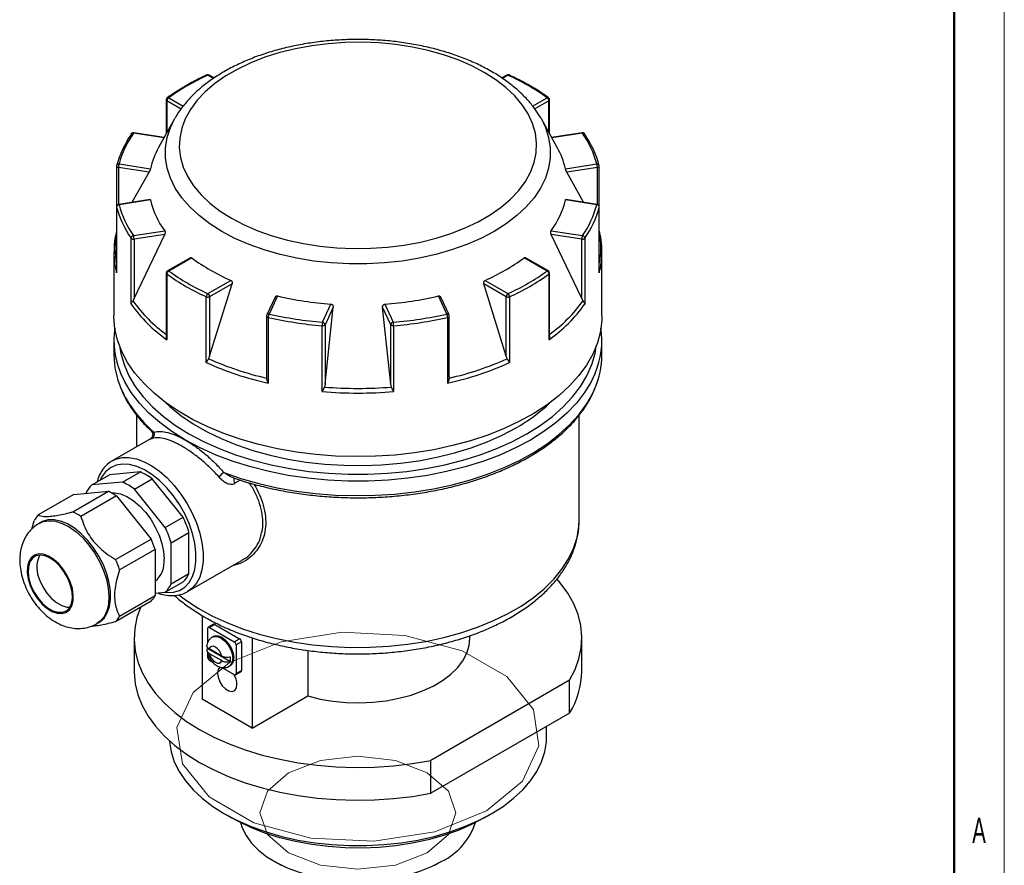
# Model space of a CAD drawing. Header units: millimetres. Extents: x 0 to 420, y 0 to 297.
# Tile 5 of 6: x 322 to 420, y 145 to 229. Entities that reach past the tile are written whole.
import ezdxf

# ---------------------------------------------------------------- set-up
doc = ezdxf.new("R2010")
doc.units = ezdxf.units.MM
doc.layers.add('ОСНОВНОЙ', color=7, linetype='Continuous', lineweight=25)
doc.styles.add('SLDTEXTSTYLE2', font='TXT', dxfattribs={"width": 0.605})

msp = doc.modelspace()

# ---------------------------------------------------------------- linework, layer by layer
at = {"color": 7, "linetype": 'Continuous', "lineweight": 18}
msp.add_line((420, 297), (420, 0), dxfattribs=at)
at = {"color": 7, "linetype": 'Continuous', "lineweight": 50}
msp.add_line((415, 5), (415, 292), dxfattribs=at)
at = {"color": 8, "linetype": 'Continuous', "lineweight": 25}
for p, q in [((341.388, 223.331), (340.841, 223.647)), ((370.669, 223.647), (370.113, 223.326)), ((336.952, 221.402), (338.383, 220.576)), ((373.121, 220.572), (374.558, 221.402)), ((338.176, 220.287), (336.775, 221.096)), ((336.775, 221.096), (336.775, 217.947)), ((374.735, 221.096), (373.344, 220.293)), ((374.735, 217.947), (374.735, 221.096)), ((336.481, 217.417), (333.437, 217.888)), ((378.073, 217.888), (375.029, 217.417)), ((331.949, 214.478), (331.949, 210.801)), ((379.561, 210.801), (379.561, 214.478)), ((331.764, 210.559), (331.766, 210.538)), ((379.744, 210.538), (379.746, 210.559)), ((344.062, 183.394), (343.514, 183.078))]:
    msp.add_line(p, q, dxfattribs=at)
at = {"color": 7, "linetype": 'Continuous', "lineweight": 25}
for p, q in [((341.458, 223.375), (340.966, 223.66)), ((370.544, 223.66), (370.046, 223.372)), ((336.702, 221.198), (336.702, 217.815)), ((374.808, 217.815), (374.808, 221.198)), ((337.526, 219.301), (335.947, 216.454)), ((337.526, 219.301), (337.568, 219.375)), ((373.932, 219.393), (373.984, 219.301)), ((375.563, 216.454), (373.984, 219.301)), ((336.506, 217.462), (333.475, 217.931)), ((378.035, 217.931), (375.004, 217.462)), ((331.764, 214.617), (331.764, 210.559)), ((334.993, 214.007), (331.949, 214.478)), ((332.014, 214.821), (335.129, 214.339)), ((376.381, 214.339), (379.496, 214.821)), ((379.561, 214.478), (376.517, 214.007)), ((379.746, 210.559), (379.746, 214.617)), ((333.319, 211.014), (334.993, 214.007)), ((378.191, 211.014), (376.517, 214.007)), ((331.764, 210.559), (331.764, 204.087)), ((331.766, 210.538), (331.766, 203.999)), ((335.089, 211.288), (331.975, 210.806)), ((335.129, 211.245), (332.014, 210.763)), ((379.496, 210.763), (376.381, 211.245)), ((379.534, 210.806), (376.42, 211.288)), ((379.744, 203.999), (379.744, 210.538)), ((379.746, 204.087), (379.746, 210.559)), ((333.437, 207.697), (336.553, 208.178)), ((333.502, 201.441), (336.546, 207.824)), ((336.546, 207.824), (333.502, 207.353)), ((374.957, 208.178), (378.073, 207.697)), ((378.008, 201.441), (374.964, 207.824)), ((378.008, 207.353), (374.964, 207.824)), ((333.205, 200.9), (333.205, 207.439)), ((333.502, 207.353), (333.502, 201.441)), ((378.008, 201.441), (378.008, 207.353)), ((378.305, 207.439), (378.305, 200.9)), ((331.505, 206.049), (331.505, 199.728)), ((380.005, 199.728), (380.005, 206.049)), ((339.101, 205.508), (336.827, 204.195)), ((339.232, 205.499), (336.952, 204.182)), ((374.558, 204.182), (372.278, 205.499)), ((374.683, 204.195), (372.409, 205.508)), ((336.702, 203.978), (336.702, 197.73)), ((336.756, 203.889), (336.756, 197.35)), ((374.754, 197.35), (374.754, 203.889)), ((374.808, 197.73), (374.808, 203.978)), ((340.841, 201.937), (343.122, 203.254)), ((341.018, 195.72), (343.246, 202.918)), ((343.246, 202.918), (341.018, 201.631)), ((370.492, 195.72), (368.264, 202.918)), ((370.492, 201.631), (368.264, 202.918)), ((368.388, 203.254), (370.669, 201.937)), ((340.685, 195.081), (340.685, 201.62)), ((341.018, 201.631), (341.018, 195.72)), ((347.763, 201.707), (346.928, 199.908)), ((364.582, 199.908), (363.747, 201.707)), ((370.492, 195.72), (370.492, 201.631)), ((370.825, 201.62), (370.825, 195.081)), ((333.502, 201.441), (333.375, 201.218)), ((347.526, 201.587), (346.701, 199.81)), ((352.241, 199.087), (353.075, 200.885)), ((358.435, 200.885), (359.269, 199.087)), ((364.809, 199.81), (363.984, 201.586)), ((378.135, 201.218), (378.008, 201.441)), ((346.678, 199.704), (346.678, 193.679)), ((352.482, 192.934), (353.298, 200.602)), ((353.298, 200.602), (352.482, 198.845)), ((359.028, 192.934), (358.212, 200.602)), ((359.028, 198.845), (358.212, 200.602)), ((364.832, 193.679), (364.832, 199.704)), ((346.836, 199.57), (346.836, 193.031)), ((352.204, 192.201), (352.204, 198.74)), ((352.482, 198.845), (352.482, 192.934)), ((359.028, 192.934), (359.028, 198.845)), ((359.306, 198.74), (359.306, 192.201)), ((364.674, 193.031), (364.674, 199.57)), ((331.505, 197.278), (331.505, 195.849)), ((380.005, 195.849), (380.005, 197.278)), ((341.018, 195.72), (340.908, 195.459)), ((370.602, 195.459), (370.492, 195.72)), ((346.686, 193.534), (346.686, 193.679)), ((352.482, 192.934), (352.419, 192.647)), ((359.091, 192.647), (359.028, 192.934)), ((364.824, 193.679), (364.824, 193.534)), ((377.755, 179.455), (377.755, 189.86)), ((333.755, 189.849), (333.755, 186.705)), ((335.126, 187.497), (331.322, 185.301)), ((331.322, 185.301), (331.461, 185.375)), ((334.128, 184.206), (331.066, 183.932)), ((332.36, 183.185), (334.128, 184.206)), ((329.299, 182.912), (331.066, 183.932)), ((332.36, 183.185), (329.299, 182.912)), ((333.541, 182.504), (335.309, 183.524)), ((338.371, 179.715), (335.309, 183.524)), ((327.423, 180.243), (330.959, 182.284)), ((327.518, 181.976), (330.959, 182.284)), ((336.603, 178.695), (333.541, 182.504)), ((327.518, 181.976), (323.983, 179.935)), ((331.761, 181.821), (328.225, 179.78)), ((331.761, 181.821), (335.201, 177.541)), ((323.332, 178.53), (323.582, 179.364)), ((324.242, 179.193), (324.066, 179.091)), ((336.603, 178.695), (338.371, 179.715)), ((337.193, 177.173), (338.961, 178.194)), ((338.961, 174.111), (338.961, 178.194)), ((331.666, 175.5), (335.201, 177.541)), ((337.193, 173.09), (337.193, 177.173)), ((335.602, 176.507), (332.067, 174.466)), ((335.602, 176.507), (335.602, 171.92)), ((338.822, 172.31), (344.257, 175.448)), ((336.603, 172.25), (338.371, 173.271)), ((337.193, 173.09), (338.961, 174.111)), ((335.602, 172.161), (336.603, 172.25)), ((338.997, 172.421), (338.822, 172.31)), ((335.201, 171.349), (331.666, 169.308)), ((332.067, 169.879), (335.602, 171.92)), ((340.287, 169.919), (340.287, 161.606)), ((329.815, 169.132), (329.992, 169.234)), ((340.817, 168.649), (340.817, 167.238)), ((341.399, 169.07), (340.869, 168.764)), ((341.524, 169.057), (340.994, 168.751)), ((340.994, 168.751), (343.469, 167.323)), ((341.524, 169.057), (343.999, 167.629)), ((333.505, 167.678), (333.505, 164.412)), ((341.394, 167.854), (341.288, 167.793)), ((343.469, 167.323), (343.999, 167.629)), ((345.237, 167.727), (345.237, 158.749)), ((366.88, 167.678), (366.88, 167.926)), ((378.005, 164.412), (378.005, 167.678)), ((340.811, 166.673), (343.086, 165.359)), ((342.22, 165.9), (340.971, 166.621)), ((344.176, 167.322), (343.646, 167.016)), ((343.646, 167.016), (343.646, 164.158)), ((344.176, 167.322), (344.176, 164.465)), ((350.763, 166.47), (350.763, 161.939)), ((340.817, 166.174), (340.817, 165.791)), ((340.971, 166.172), (342.22, 165.451)), ((340.994, 165.485), (341.319, 165.297)), ((342.227, 164.773), (343.469, 164.056)), ((342.963, 164.892), (343.069, 164.953)), ((343.646, 164.158), (344.176, 164.465)), ((343.594, 164.044), (344.124, 164.35)), ((376.791, 163.494), (363.003, 155.534)), ((376.791, 160.228), (376.791, 163.494)), ((345.237, 158.749), (340.287, 161.606)), ((345.237, 158.749), (350.763, 161.939)), ((376.791, 160.228), (363.003, 152.268)), ((374.505, 157.88), (374.505, 158.908)), ((363.003, 152.268), (363.003, 155.534)), ((342.495, 150.227), (343.202, 149.819)), ((368.308, 149.819), (369.015, 150.227)), ((347.41, 145.511), (348.117, 145.102)), ((363.393, 145.102), (364.1, 145.511))]:
    msp.add_line(p, q, dxfattribs=at)
at = {"color": 7, "linetype": 'Continuous', "lineweight": 25, "flags": 128}
for points in [[(368.316, 223.922), (367.065, 224.578), (365.712, 225.163), (364.268, 225.671), (362.748, 226.097), (361.164, 226.439), (359.531, 226.691), (357.864, 226.853), (356.178, 226.923), (354.488, 226.899), (352.809, 226.783), (351.157, 226.576), (349.547, 226.279), (347.993, 225.895), (346.51, 225.427), (345.11, 224.88), (343.806, 224.259), (342.611, 223.569), (341.535, 222.816), (340.587, 222.008), (339.777, 221.152), (339.112, 220.254), (338.597, 219.325), (338.237, 218.371), (338.037, 217.402), (337.997, 216.427), (338.117, 215.453), (338.397, 214.491), (338.835, 213.548), (339.426, 212.634), (340.164, 211.756), (341.044, 210.923), (342.057, 210.142), (343.194, 209.42), (344.445, 208.763), (345.798, 208.178), (347.242, 207.671), (348.762, 207.244), (350.346, 206.903), (351.979, 206.651), (353.646, 206.489), (355.332, 206.419), (357.022, 206.442), (358.701, 206.558), (360.353, 206.766), (361.963, 207.063), (363.517, 207.447), (365, 207.915), (366.4, 208.462), (367.704, 209.083), (368.899, 209.773), (369.975, 210.525), (370.923, 211.334), (371.733, 212.19), (372.398, 213.087), (372.913, 214.017), (373.272, 214.97), (373.473, 215.939), (373.513, 216.915), (373.393, 217.888), (373.112, 218.851), (372.675, 219.793), (372.084, 220.708), (371.346, 221.585), (370.466, 222.419), (369.453, 223.2), (368.316, 223.922)], [(380.005, 199.728), (379.994, 199.299), (379.853, 198.16), (379.551, 197.031), (379.091, 195.921), (378.476, 194.835), (377.71, 193.783), (376.797, 192.769), (375.745, 191.802), (374.559, 190.888), (373.249, 190.033), (371.821, 189.242), (370.287, 188.521), (368.657, 187.874), (366.94, 187.306), (365.149, 186.821), (363.296, 186.422), (361.392, 186.112), (359.451, 185.892), (357.485, 185.764), (355.508, 185.729), (353.532, 185.787), (351.571, 185.938), (349.638, 186.181), (347.746, 186.514), (345.907, 186.935), (344.133, 187.441), (342.437, 188.029), (340.83, 188.694), (339.321, 189.433), (337.923, 190.241), (336.642, 191.111), (335.489, 192.039), (334.471, 193.018), (333.595, 194.042), (332.866, 195.104), (332.289, 196.196), (331.869, 197.312), (331.607, 198.444), (331.506, 199.585), (331.505, 199.728)], [(336.637, 191.116), (337.06, 190.721), (338.151, 189.831), (339.368, 188.997), (340.704, 188.226), (342.148, 187.524), (343.69, 186.894), (345.319, 186.342), (347.023, 185.872), (348.79, 185.487), (350.607, 185.19), (352.461, 184.983), (354.339, 184.868), (356.227, 184.844), (358.112, 184.914), (359.98, 185.075), (361.817, 185.328), (363.611, 185.669), (365.348, 186.097), (367.016, 186.608), (368.603, 187.199), (370.097, 187.866), (371.488, 188.604)], [(372.902, 187.379), (371.428, 186.595), (369.846, 185.885), (368.168, 185.252), (366.406, 184.701), (364.57, 184.236), (362.674, 183.861), (360.731, 183.577), (358.755, 183.386), (356.757, 183.291), (354.753, 183.291), (352.755, 183.386), (350.779, 183.577), (348.836, 183.861), (346.94, 184.236), (345.104, 184.701), (343.342, 185.252), (341.664, 185.885), (340.082, 186.595), (338.608, 187.379)], [(331.237, 182.141), (331.561, 182.137), (332.164, 182.016), (332.792, 181.751), (333.425, 181.353), (334.043, 180.833), (334.626, 180.209), (335.155, 179.5), (335.613, 178.73), (335.986, 177.923), (336.261, 177.105), (336.43, 176.302), (336.486, 175.54)], [(329.992, 169.234), (330.092, 169.296), (330.518, 169.676), (330.845, 170.188), (331.066, 170.815), (331.173, 171.54), (331.163, 172.342), (331.037, 173.198), (330.798, 174.083), (330.453, 174.971), (330.012, 175.838), (329.488, 176.659), (328.896, 177.408), (328.253, 178.066), (327.576, 178.613), (326.887, 179.034), (326.204, 179.316), (325.548, 179.451), (324.937, 179.435), (324.388, 179.269), (324.242, 179.193)], [(327.163, 173.269), (326.857, 173.923), (326.467, 174.536), (326.012, 175.076), (325.515, 175.517), (325.001, 175.836), (324.495, 176.018), (324.024, 176.052), (323.61, 175.939), (323.274, 175.682), (323.033, 175.295), (322.9, 174.798), (322.881, 174.215), (322.977, 173.576), (323.182, 172.913), (323.488, 172.258), (323.878, 171.646), (324.333, 171.105), (324.83, 170.664), (325.344, 170.345), (325.85, 170.164), (326.322, 170.129), (326.736, 170.243), (327.071, 170.5), (327.312, 170.886), (327.445, 171.383), (327.464, 171.966), (327.369, 172.605), (327.163, 173.269)], [(323.259, 172.92), (323.565, 172.268), (323.958, 171.66), (324.417, 171.129), (324.916, 170.704), (325.429, 170.408), (325.928, 170.257), (326.387, 170.258), (326.78, 170.412), (327.086, 170.71), (327.289, 171.137), (327.379, 171.669), (327.349, 172.278), (327.202, 172.93), (326.945, 173.591), (326.593, 174.226), (326.164, 174.799), (325.682, 175.28), (325.173, 175.643), (324.663, 175.868), (324.181, 175.944), (323.752, 175.865), (323.4, 175.638), (323.144, 175.273), (322.996, 174.79), (322.967, 174.216), (323.056, 173.581), (323.259, 172.92)], [(324.143, 173.43), (324.449, 172.778), (324.842, 172.17), (325.301, 171.64), (325.8, 171.215), (326.313, 170.919), (326.812, 170.767), (327.113, 170.75)], [(376.791, 163.494), (377.336, 164.552), (377.721, 165.633), (377.944, 166.729), (378.003, 167.832), (377.898, 168.934), (377.63, 170.026), (377.2, 171.102), (376.612, 172.152), (375.87, 173.169), (375.552, 173.542)], [(334.146, 170.74), (333.789, 169.724), (333.566, 168.628), (333.507, 167.525), (333.612, 166.423), (333.88, 165.33), (334.31, 164.255), (334.898, 163.205), (335.64, 162.188), (336.53, 161.212), (337.563, 160.283), (338.73, 159.409), (340.022, 158.596), (341.43, 157.85), (342.945, 157.176), (344.553, 156.58), (346.245, 156.066), (348.006, 155.638), (349.825, 155.298), (351.688, 155.05), (353.58, 154.895), (355.489, 154.835), (357.4, 154.869), (359.298, 154.998), (361.17, 155.22), (363.003, 155.534)], [(341.394, 167.854), (341.535, 167.912), (341.866, 167.916), (342.232, 167.771), (342.598, 167.493), (342.928, 167.108), (343.19, 166.655), (343.358, 166.176), (343.416, 165.72)], [(350.763, 161.939), (351.99, 161.635), (353.27, 161.418), (354.587, 161.292), (355.921, 161.257), (357.252, 161.314), (358.562, 161.464), (359.831, 161.703), (361.041, 162.027), (362.176, 162.434), (363.218, 162.915), (364.152, 163.466), (364.966, 164.077), (365.647, 164.74), (366.185, 165.445), (366.574, 166.182), (366.806, 166.941), (366.88, 167.678)], [(342.22, 165.9), (342.128, 166.167), (341.983, 166.421), (341.799, 166.636), (341.595, 166.792), (341.391, 166.872), (341.207, 166.869), (341.062, 166.782), (340.971, 166.621)], [(340.971, 166.172), (341.062, 165.906), (341.207, 165.652), (341.391, 165.437), (341.595, 165.281), (341.799, 165.201), (341.983, 165.204), (342.128, 165.291), (342.22, 165.451)], [(333.505, 164.412), (333.507, 164.259), (333.612, 163.157), (333.88, 162.064), (334.31, 160.989), (334.898, 159.939), (335.64, 158.922), (336.53, 157.946), (337.563, 157.017), (338.73, 156.143), (340.022, 155.33), (341.43, 154.584), (342.945, 153.91), (344.553, 153.314), (346.245, 152.8), (348.006, 152.372), (349.825, 152.032), (351.688, 151.784), (353.58, 151.629), (355.489, 151.568), (357.4, 151.603), (359.298, 151.731), (361.17, 151.954), (363.003, 152.268)], [(342.074, 164.839), (342.017, 164.8), (341.848, 164.559), (341.79, 164.209), (341.848, 163.791), (342.017, 163.356), (342.276, 162.956), (342.593, 162.64), (342.931, 162.445), (343.248, 162.395), (343.507, 162.496), (343.676, 162.736), (343.734, 163.087), (343.734, 163.087)], [(369.013, 150.226), (370.18, 150.965), (371.224, 151.763), (372.135, 152.613), (372.907, 153.508), (373.533, 154.44), (374.007, 155.402), (374.325, 156.384), (374.485, 157.38), (374.505, 157.88)], [(337.017, 157.486), (337.025, 157.38), (337.185, 156.384), (337.503, 155.402), (337.977, 154.44), (338.603, 153.508), (339.375, 152.613), (340.286, 151.763), (341.33, 150.965), (342.497, 150.226), (343.777, 149.552), (345.159, 148.95), (346.631, 148.424), (348.181, 147.978), (349.796, 147.617), (351.462, 147.343), (353.165, 147.16), (354.889, 147.067), (356.621, 147.067), (358.345, 147.16), (360.048, 147.343), (361.714, 147.617), (363.329, 147.978), (364.879, 148.424), (366.351, 148.95), (367.733, 149.552), (369.013, 150.226)], [(368.306, 149.818), (367.056, 149.162), (365.704, 148.577), (364.262, 148.07), (362.742, 147.644), (361.16, 147.303), (359.528, 147.051), (357.862, 146.889), (356.177, 146.819), (354.489, 146.843), (352.812, 146.958), (351.161, 147.166), (349.552, 147.463), (347.999, 147.846), (346.517, 148.314), (345.118, 148.86), (343.815, 149.481), (343.202, 149.819)], [(344.078, 149.346), (344.245, 148.825), (344.634, 148.05), (345.178, 147.306), (345.871, 146.606), (346.703, 145.957), (347.662, 145.369), (348.735, 144.852), (349.906, 144.411), (351.159, 144.053), (352.476, 143.783), (353.84, 143.605), (355.231, 143.522), (356.628, 143.534), (358.014, 143.641), (359.368, 143.842), (360.671, 144.134), (361.906, 144.513), (363.053, 144.974), (364.099, 145.51)]]:
    msp.add_lwpolyline(points, dxfattribs=at)
at = {"color": 8, "linetype": 'Continuous', "lineweight": 25, "flags": 128}
for points in [[(342.22, 208.118), (341.029, 208.872), (339.964, 209.687), (339.033, 210.554), (338.245, 211.468), (337.606, 212.42), (337.123, 213.401), (336.798, 214.405), (336.635, 215.421), (336.635, 216.441), (336.798, 217.458), (337.123, 218.461), (337.526, 219.301)], [(373.984, 219.301), (374.387, 218.461), (374.712, 217.458), (374.875, 216.441), (374.875, 215.421), (374.712, 214.405), (374.387, 213.401), (373.904, 212.42), (373.265, 211.468), (372.477, 210.554), (371.546, 209.687), (370.481, 208.872), (369.29, 208.118), (367.983, 207.43), (366.572, 206.815), (365.069, 206.278), (363.486, 205.823), (361.838, 205.454), (360.137, 205.175), (358.399, 204.987), (356.639, 204.893), (354.871, 204.893), (353.111, 204.987), (351.373, 205.175), (349.672, 205.454), (348.024, 205.823), (346.441, 206.278), (344.938, 206.815), (343.527, 207.43), (342.22, 208.118)], [(333.437, 217.888), (333.45, 217.911), (333.462, 217.926), (333.473, 217.931), (333.475, 217.931)], [(378.073, 217.888), (378.06, 217.911), (378.048, 217.926), (378.037, 217.931), (378.035, 217.931)], [(331.764, 214.617), (331.764, 214.612), (331.77, 214.586), (331.783, 214.561), (331.805, 214.538), (331.833, 214.517), (331.867, 214.5), (331.906, 214.487), (331.949, 214.478)], [(379.561, 214.478), (379.604, 214.487), (379.643, 214.5), (379.677, 214.517), (379.705, 214.538), (379.727, 214.561), (379.74, 214.586), (379.746, 214.612), (379.746, 214.617)], [(332.014, 210.763), (332.001, 210.787), (331.989, 210.801), (331.978, 210.806), (331.975, 210.806)], [(379.496, 210.763), (379.509, 210.787), (379.521, 210.801), (379.532, 210.806), (379.534, 210.806)], [(364.674, 199.57), (364.715, 199.582), (364.751, 199.598), (364.781, 199.617), (364.805, 199.639), (364.822, 199.664), (364.831, 199.69), (364.832, 199.704)], [(332.061, 196.748), (332.187, 195.99), (332.51, 194.873), (332.992, 193.774), (333.63, 192.702), (334.418, 191.665), (335.352, 190.668), (336.426, 189.719), (337.632, 188.825), (338.961, 187.991), (340.405, 187.224), (341.954, 186.528), (343.598, 185.908), (345.324, 185.369), (347.122, 184.914), (348.978, 184.546), (350.881, 184.267), (352.817, 184.081), (354.774, 183.987), (356.736, 183.987), (358.693, 184.081), (360.629, 184.267), (362.532, 184.546), (364.388, 184.914), (366.186, 185.369), (367.912, 185.908), (369.556, 186.528), (371.105, 187.224), (372.549, 187.991), (373.878, 188.825), (375.084, 189.719), (376.158, 190.668), (377.092, 191.665), (377.88, 192.702), (378.518, 193.774), (379, 194.873), (379.323, 195.99), (379.449, 196.748)], [(338.608, 187.379), (337.273, 188.215), (336.059, 189.111), (334.976, 190.061), (334.03, 191.058), (333.227, 192.096), (332.573, 193.169), (332.16, 194.045)], [(379.341, 194.024), (378.937, 193.169), (378.283, 192.096), (377.48, 191.058), (376.534, 190.061), (375.451, 189.111), (374.237, 188.215), (372.902, 187.379)], [(342.42, 184.156), (344.116, 183.568), (345.889, 183.061), (347.728, 182.639), (349.621, 182.305), (351.554, 182.061), (353.515, 181.91), (355.491, 181.851), (357.469, 181.885), (359.436, 182.012), (361.378, 182.231), (363.282, 182.541), (365.137, 182.94), (366.929, 183.424), (368.646, 183.992), (370.278, 184.638), (371.813, 185.359), (373.241, 186.15), (374.553, 187.005), (375.739, 187.919), (376.793, 188.886), (377.706, 189.9), (378.473, 190.953), (379.089, 192.038), (379.304, 192.508)], [(336.496, 172.241), (336.743, 172.217), (337.409, 172.251), (338.012, 172.433), (338.537, 172.76), (338.973, 173.225), (339.309, 173.815), (339.538, 174.517), (339.654, 175.315), (339.654, 176.19), (339.538, 177.122), (339.309, 178.088), (338.973, 179.066), (338.537, 180.034), (338.012, 180.968), (337.409, 181.846), (336.743, 182.648), (336.03, 183.356), (335.286, 183.952), (334.529, 184.423), (333.776, 184.757), (333.045, 184.947), (332.354, 184.988), (331.718, 184.88), (331.152, 184.624), (330.67, 184.227), (330.283, 183.699), (330.129, 183.391)], [(331.461, 185.375), (331.68, 185.471), (332.309, 185.628), (332.998, 185.639), (333.731, 185.505), (334.492, 185.228), (335.266, 184.814), (336.035, 184.272), (336.784, 183.613), (337.497, 182.852), (338.158, 182.005), (338.753, 181.089), (339.27, 180.125), (339.697, 179.133), (340.025, 178.134), (340.249, 177.149), (340.361, 176.199), (340.361, 175.305), (340.249, 174.486), (340.025, 173.758), (339.697, 173.139), (339.27, 172.64), (338.997, 172.421)], [(343.524, 183.62), (343.514, 183.613), (343.459, 183.547), (343.431, 183.452), (343.431, 183.335), (343.46, 183.207), (343.514, 183.078)], [(324.065, 179.091), (324.477, 179.269), (325.059, 179.36), (325.695, 179.3), (326.367, 179.091), (327.055, 178.738), (327.741, 178.253), (328.403, 177.648), (329.023, 176.942), (329.583, 176.154), (330.067, 175.307), (330.462, 174.426)], [(337.965, 171.983), (338.618, 171.491), (339.868, 170.67), (341.235, 169.914), (342.709, 169.228), (344.28, 168.619), (345.936, 168.089), (347.665, 167.644), (349.454, 167.287), (351.289, 167.019), (353.157, 166.843), (355.045, 166.761), (356.938, 166.773), (358.822, 166.878), (360.683, 167.077), (362.508, 167.368), (364.283, 167.748), (365.995, 168.214), (367.631, 168.764), (369.179, 169.393), (370.628, 170.096), (371.966, 170.869), (373.185, 171.705), (374.274, 172.599), (375.227, 173.543), (376.035, 174.532), (376.693, 175.556), (377.196, 176.61), (377.54, 177.684), (377.723, 178.772), (377.755, 179.455)], [(330.462, 174.426), (330.754, 173.536), (330.938, 172.663), (331.006, 171.831), (330.957, 171.065), (330.793, 170.386), (330.518, 169.815), (330.14, 169.367), (329.811, 169.129)], [(341.287, 167.792), (341.429, 167.851), (341.76, 167.855), (342.126, 167.71), (342.492, 167.432), (342.822, 167.047), (343.084, 166.593), (343.252, 166.115), (343.31, 165.659)]]:
    msp.add_lwpolyline(points, dxfattribs=at)
at = {"color": 7, "linetype": 'Continuous', "lineweight": 0, "flags": 128}
for points in [[(342.986, 165.251), (339.389, 162.286), (337.765, 158.788), (338.312, 155.182), (340.963, 151.9), (345.397, 149.34), (351.081, 147.81), (357.329, 147.495), (363.387, 148.432), (368.524, 150.508), (372.121, 153.474), (373.745, 156.971), (373.198, 160.578), (370.547, 163.859), (366.113, 166.419), (360.429, 167.949), (354.181, 168.265), (348.123, 167.328), (342.986, 165.251)], [(348.869, 154.302), (346.758, 152.478), (346.017, 150.327), (346.758, 148.176), (348.869, 146.352), (352.028, 145.133), (355.755, 144.705), (359.482, 145.133), (362.641, 146.352), (364.752, 148.176), (365.493, 150.327), (364.752, 152.478), (362.641, 154.302), (359.482, 155.521), (355.755, 155.949), (352.028, 155.521), (348.869, 154.302)]]:
    msp.add_lwpolyline(points, dxfattribs=at)
at = {"color": 7, "linetype": 'Continuous', "lineweight": 25}
for centre, radius, start, end in [((350.135, 203.057), 22.591, 114.29327, 125.70136), ((340.841, 223.443), 0.25, 60.00269, 114.60245), ((370.669, 223.443), 0.25, 65.39755, 119.99731), ((361.375, 203.057), 22.591, 54.29864, 65.70673), ((336.952, 221.198), 0.25, 126.04799, 180), ((337.159, 221.078), 0.384, 122.60548, 177.39452), ((374.351, 221.078), 0.384, 2.60548, 57.39452), ((374.558, 221.198), 0.25, 0, 53.95201), ((341.243, 212.123), 9.804, 145.06771, 165.13536), ((341.392, 212.332), 9.703, 145.06771, 165.13536), ((333.358, 217.739), 0.153, 145.98412, 180.88864), ((333.437, 217.684), 0.25, 81.20696, 145.58386), ((378.073, 217.684), 0.25, 34.41614, 98.79304), ((370.118, 212.332), 9.703, 14.86464, 34.93229), ((378.152, 217.739), 0.153, 359.11136, 34.01588), ((370.267, 212.123), 9.804, 14.86464, 34.93229), ((342.925, 212.541), 8.001, 150.71951, 167.01242), ((368.585, 212.541), 8.001, 12.98758, 29.28049), ((332.014, 214.617), 0.25, 165.6178, 180), ((332.903, 214.476), 0.954, 158.7728, 179.8941), ((378.607, 214.476), 0.954, 0.1059, 21.2272), ((379.496, 214.617), 0.25, 0, 14.3822), ((332.014, 210.559), 0.25, 98.79304, 180), ((332.018, 210.51), 0.253, 91.01342, 173.64707), ((341.243, 213.053), 9.804, 194.86464, 214.93229), ((341.392, 213.253), 9.703, 194.86464, 214.93229), ((343.325, 213.185), 8.422, 193.31831, 216.47862), ((368.185, 213.185), 8.422, 323.52138, 346.68169), ((370.118, 213.253), 9.703, 325.06771, 345.13536), ((370.267, 213.053), 9.804, 325.06771, 345.13536), ((379.492, 210.51), 0.253, 6.35293, 88.98658), ((379.496, 210.559), 0.25, 0, 81.20696), ((333.494, 207.412), 0.29, 101.25465, 174.52952), ((332.548, 207.351), 0.954, 0.1059, 21.2272), ((378.962, 207.351), 0.954, 158.7728, 179.8941), ((378.016, 207.412), 0.29, 5.47048, 78.74535), ((333.431, 207.662), 0.317, 224.61578, 282.98977), ((378.079, 207.662), 0.317, 257.01023, 315.38422), ((350.895, 221.211), 19.567, 233.41355, 246.59183), ((360.615, 221.211), 19.567, 293.40817, 306.58645), ((336.952, 203.978), 0.25, 119.99731, 180), ((337.106, 203.867), 0.351, 116.08197, 176.54126), ((350.076, 222.425), 22.826, 234.29864, 245.70673), ((350.135, 222.528), 22.591, 234.29864, 245.70673), ((361.375, 222.528), 22.591, 294.29327, 305.70136), ((361.434, 222.425), 22.826, 294.29327, 305.70136), ((374.404, 203.867), 0.351, 3.45874, 63.91803), ((374.558, 203.978), 0.25, 0, 60.00269), ((341.115, 201.607), 0.429, 129.61959, 178.19253), ((340.84, 201.978), 0.389, 246.64893, 297.15217), ((340.634, 201.614), 0.384, 2.60548, 57.39452), ((355.528, 234.325), 33.529, 256.60888, 265.80504), ((355.982, 234.325), 33.529, 274.19496, 283.39112), ((370.876, 201.614), 0.384, 122.60548, 177.39452), ((370.67, 201.978), 0.389, 242.84783, 293.35107), ((370.395, 201.607), 0.429, 1.80747, 50.38041), ((345.335, 209.481), 14.858, 215.2743, 234.73191), ((345.37, 209.878), 14.795, 215.82942, 234.17679), ((366.175, 209.481), 14.858, 305.26809, 324.7257), ((366.14, 209.878), 14.795, 305.82321, 324.17058), ((346.928, 199.704), 0.25, 155.10154, 180), ((347.52, 199.566), 0.685, 149.95746, 179.63527), ((355.489, 237.672), 38.722, 257.22657, 265.18735), ((356.021, 237.672), 38.722, 274.81265, 282.77343), ((363.989, 199.566), 0.685, 0.36473, 30.04254), ((364.582, 199.704), 0.25, 0, 24.89846), ((355.486, 237.727), 39.125, 257.22657, 265.18735), ((353.866, 198.74), 1.662, 167.95212, 179.99952), ((352.257, 199.019), 0.284, 259.16036, 322.35907), ((352.212, 198.817), 0.271, 6.02313, 83.9752), ((359.298, 198.817), 0.271, 96.0248, 173.97687), ((359.253, 199.019), 0.284, 217.64093, 280.83964), ((357.644, 198.74), 1.662, 0.00048, 12.04788), ((356.024, 237.727), 39.125, 274.81265, 282.77343), ((339.869, 197.282), 8.36, 171.60446, 202.77957), ((371.602, 197.287), 8.399, 337.13856, 8.32453), ((339.96, 195.878), 8.455, 180.19919, 203.44766), ((371.514, 195.886), 8.491, 336.55564, 359.751), ((353.774, 224.099), 31.833, 245.72224, 257.41159), ((353.778, 224.443), 31.712, 246.05656, 257.07727), ((357.736, 224.099), 31.833, 282.58841, 294.27776), ((357.732, 224.443), 31.712, 282.92273, 293.94344), ((355.755, 233.881), 41.831, 265.13024, 274.86976), ((355.755, 234.187), 41.674, 265.40872, 274.59128), ((363.02, 203.553), 17.181, 299.52886, 313.62178), ((335.043, 187.965), 0.494, 301.8725, 22.07305), ((331.68, 178.602), 6.115, 53.60178, 66.40359), ((469.484, 38.09), 193.599, 131.0202, 131.2149), ((329.913, 177.582), 6.115, 53.60178, 66.40359), ((331.115, 181.007), 2.632, 133.65145, 156.14721), ((328.249, 176.663), 6.24, 55.74538, 64.25999), ((324.713, 174.622), 6.24, 55.74538, 64.25999), ((325.951, 178.125), 2.674, 137.40383, 152.39483), ((328.926, 175.176), 10.479, 16.73912, 25.67224), ((327.158, 174.155), 10.479, 16.73912, 25.67224), ((325.44, 173.159), 10.7, 18.235, 24.17636), ((326.708, 174.713), 2.868, 154.63937, 206.58611), ((321.905, 171.118), 10.7, 18.235, 24.17636), ((333.998, 175.271), 2.503, 309.87014, 6.17551), ((336.554, 175.175), 2.632, 313.65145, 336.14721), ((334.786, 174.155), 2.632, 313.65145, 336.14721), ((333.233, 173.159), 2.674, 317.40383, 332.39483), ((329.697, 171.118), 2.674, 317.40383, 332.39483), ((340.925, 168.667), 0.109, 50.79671, 189.21404), ((341.451, 168.955), 0.126, 54.38242, 114.30712), ((343.792, 167.305), 0.384, 2.60548, 57.39452), ((343.262, 166.999), 0.384, 2.60548, 57.39452), ((341.201, 165.809), 0.384, 182.60548, 237.39452), ((342.608, 165.624), 0.814, 304.5077, 6.80448), ((341.569, 165.584), 1.533, 351.57975, 8.42025), ((344.057, 164.449), 0.12, 304.05635, 7.25583), ((369.884, 164.5), 8.122, 328.26791, 359.38305), ((341.681, 162.999), 2.055, 2.442, 31.71995), ((343.538, 164.141), 0.109, 230.79671, 9.21404), ((361.251, 151.35), 6.498, 295.99135, 342.03201)]:
    msp.add_arc(centre, radius, start, end, dxfattribs=at)
at = {"color": 8, "linetype": 'Continuous', "lineweight": 25}
for centre, radius, start, end in [((340.769, 223.571), 0.105, 46.89638, 108.04448), ((340.914, 223.545), 0.126, 65.69288, 125.61758), ((370.596, 223.545), 0.126, 54.38242, 114.30712), ((370.741, 223.571), 0.105, 71.95547, 133.10363), ((336.826, 221.21), 0.125, 185.4314, 245.88875), ((336.88, 221.28), 0.141, 59.39841, 122.16254), ((374.63, 221.28), 0.141, 57.83746, 120.60159), ((374.687, 221.208), 0.121, 293.20908, 355.47078), ((333.38, 217.706), 0.19, 72.45208, 141.43706), ((378.13, 217.706), 0.19, 38.56294, 107.54792), ((331.975, 214.61), 0.215, 79.60256, 161.18356), ((379.535, 214.61), 0.215, 18.81644, 100.39744), ((339.72, 206.453), 8.112, 168.73719, 191.26281), ((371.79, 206.453), 8.112, 348.73719, 11.26281), ((339.742, 206.058), 8.237, 180.06097, 194.47305), ((371.768, 206.058), 8.237, 345.52695, 359.93903), ((336.815, 203.986), 0.114, 183.64884, 238.57944), ((336.878, 204.08), 0.126, 54.38242, 114.30712), ((374.632, 204.08), 0.126, 65.69288, 125.61758), ((374.695, 203.986), 0.114, 301.42056, 356.35116), ((346.85, 199.747), 0.177, 193.82236, 265.50662), ((346.877, 199.715), 0.2, 75.38705, 151.73301), ((364.633, 199.715), 0.2, 28.26699, 104.61295), ((343.335, 197.499), 12.197, 204.12352, 230.03568), ((342.501, 165.563), 0.815, 304.729, 6.78237)]:
    msp.add_arc(centre, radius, start, end, dxfattribs=at)
at = {"color": 7, "linetype": 'Continuous', "lineweight": 25}
for points, knots in [([(369.066, 223.996), (368.847, 224.119), (368.217, 224.472), (367.103, 225.003), (365.705, 225.561), (364.233, 226.041), (362.7, 226.442), (361.118, 226.761), (359.496, 226.996), (357.848, 227.147), (356.186, 227.212), (354.52, 227.191), (352.863, 227.085), (351.227, 226.893), (349.623, 226.617), (348.064, 226.259), (346.559, 225.819), (345.121, 225.301), (343.759, 224.707), (342.483, 224.039), (341.304, 223.302), (340.233, 222.497), (339.277, 221.633), (338.458, 220.71), (337.892, 219.956), (337.651, 219.497), (337.588, 219.377)], [0, 0, 0, 0, 0.02329, 0.06711, 0.110884, 0.154602, 0.198259, 0.241857, 0.285406, 0.32892, 0.372413, 0.4159, 0.459395, 0.502911, 0.546464, 0.590069, 0.633742, 0.677497, 0.721342, 0.765281, 0.8093, 0.853364, 0.897378, 0.941215, 0.984712, 1, 1, 1, 1]), ([(340.737, 223.67), (340.481, 223.55), (339.741, 223.203), (338.587, 222.577), (337.547, 221.929), (336.978, 221.524), (336.805, 221.4)], [0, 0, 0, 0, 0.177352, 0.514352, 0.851482, 1, 1, 1, 1]), ([(373.918, 219.401), (373.754, 219.676), (373.395, 220.276), (372.685, 221.147), (371.822, 222.024), (370.831, 222.849), (369.898, 223.502), (369.282, 223.867), (369.066, 223.996)], [0, 0, 0, 0, 0.1547508, 0.3374956, 0.5226198, 0.7095918, 0.8977711, 1, 1, 1, 1]), ([(374.705, 221.4), (374.497, 221.548), (373.893, 221.977), (372.809, 222.643), (371.688, 223.243), (370.988, 223.57), (370.773, 223.67)], [0, 0, 0, 0, 0.177476, 0.5144, 0.851371, 1, 1, 1, 1]), ([(335.129, 214.339), (335.125, 214.323), (335.116, 214.289), (335.092, 214.221), (335.063, 214.148), (335.028, 214.072), (335.005, 214.029), (334.993, 214.007)], [0, 0, 0, 0, 0.191459, 0.382973, 0.574512, 0.775585, 1, 1, 1, 1]), ([(376.517, 214.007), (376.504, 214.03), (376.479, 214.077), (376.441, 214.163), (376.409, 214.244), (376.39, 214.303), (376.383, 214.329), (376.381, 214.339)], [0, 0, 0, 0, 0.2330663, 0.4667748, 0.6834394, 0.8817941, 1, 1, 1, 1]), ([(335.09, 211.285), (335.093, 211.286), (335.107, 211.292), (335.12, 211.275), (335.127, 211.254), (335.129, 211.245)], [0, 0, 0, 0, 0.191988, 0.698283, 1, 1, 1, 1]), ([(376.381, 211.245), (376.385, 211.258), (376.394, 211.282), (376.409, 211.293), (376.419, 211.288), (376.42, 211.288)], [0, 0, 0, 0, 0.489613, 0.979364, 1, 1, 1, 1]), ([(331.764, 208.172), (331.727, 208.014), (331.603, 207.482), (331.508, 206.785), (331.519, 206.247), (331.523, 206.09)], [0, 0, 0, 0, 0.229884, 0.774465, 1, 1, 1, 1]), ([(336.553, 208.178), (336.562, 208.163), (336.58, 208.131), (336.592, 208.061), (336.591, 207.983), (336.577, 207.899), (336.557, 207.85), (336.546, 207.824)], [0, 0, 0, 0, 0.1914594, 0.3829726, 0.5745115, 0.7755846, 1, 1, 1, 1]), ([(374.964, 207.824), (374.953, 207.851), (374.931, 207.905), (374.917, 207.999), (374.92, 208.084), (374.936, 208.144), (374.951, 208.169), (374.957, 208.178)], [0, 0, 0, 0, 0.233066, 0.466775, 0.683439, 0.881794, 1, 1, 1, 1]), ([(379.987, 206.008), (379.99, 206.23), (379.998, 206.828), (379.894, 207.553), (379.776, 208.051), (379.746, 208.176)], [0, 0, 0, 0, 0.304236, 0.824138, 1, 1, 1, 1]), ([(339.102, 205.506), (339.117, 205.513), (339.15, 205.53), (339.196, 205.523), (339.222, 205.505), (339.232, 205.499)], [0, 0, 0, 0, 0.3514775, 0.7578371, 1, 1, 1, 1]), ([(372.278, 205.499), (372.294, 205.509), (372.327, 205.527), (372.373, 205.527), (372.398, 205.511), (372.407, 205.505)], [0, 0, 0, 0, 0.3924943, 0.7850991, 1, 1, 1, 1]), ([(331.766, 203.999), (331.766, 204.001), (331.765, 204.03), (331.765, 204.059), (331.765, 204.087)], [0, 0, 0, 0, 0.055951, 1, 1, 1, 1]), ([(379.745, 204.087), (379.745, 204.059), (379.745, 204.03), (379.744, 204.001), (379.744, 203.999)], [0, 0, 0, 0, 0.944049, 1, 1, 1, 1]), ([(343.122, 203.254), (343.141, 203.243), (343.181, 203.22), (343.227, 203.159), (343.255, 203.085), (343.265, 203.001), (343.252, 202.946), (343.246, 202.918)], [0, 0, 0, 0, 0.191459, 0.382973, 0.574512, 0.775585, 1, 1, 1, 1]), ([(368.264, 202.918), (368.257, 202.947), (368.244, 203.007), (368.258, 203.101), (368.295, 203.18), (368.343, 203.23), (368.376, 203.248), (368.388, 203.254)], [0, 0, 0, 0, 0.2330663, 0.4667748, 0.6834394, 0.8817941, 1, 1, 1, 1]), ([(347.526, 201.587), (347.541, 201.612), (347.571, 201.662), (347.642, 201.704), (347.708, 201.717), (347.748, 201.71), (347.763, 201.707)], [0, 0, 0, 0, 0.304372, 0.587026, 0.845792, 1, 1, 1, 1]), ([(363.747, 201.707), (363.771, 201.71), (363.82, 201.717), (363.889, 201.694), (363.948, 201.651), (363.972, 201.608), (363.984, 201.586)], [0, 0, 0, 0, 0.249708, 0.499486, 0.749298, 1, 1, 1, 1]), ([(333.375, 201.218), (333.32, 201.134), (333.247, 201.022), (333.212, 200.926), (333.205, 200.901), (333.205, 200.9)], [0, 0, 0, 0, 0.745349, 0.990854, 1, 1, 1, 1]), ([(353.075, 200.885), (353.101, 200.881), (353.152, 200.872), (353.218, 200.828), (353.268, 200.767), (353.299, 200.689), (353.298, 200.632), (353.298, 200.602)], [0, 0, 0, 0, 0.1914594, 0.3829726, 0.5745115, 0.7755846, 1, 1, 1, 1]), ([(358.212, 200.602), (358.212, 200.633), (358.211, 200.695), (358.249, 200.781), (358.311, 200.845), (358.377, 200.877), (358.419, 200.883), (358.435, 200.885)], [0, 0, 0, 0, 0.233066, 0.466775, 0.683439, 0.881794, 1, 1, 1, 1]), ([(378.305, 200.9), (378.305, 200.901), (378.298, 200.926), (378.263, 201.022), (378.19, 201.134), (378.135, 201.218)], [0, 0, 0, 0, 0.009146, 0.254651, 1, 1, 1, 1]), ([(336.756, 197.35), (336.755, 197.351), (336.744, 197.394), (336.712, 197.518), (336.715, 197.647), (336.716, 197.73)], [0, 0, 0, 0, 0.012745, 0.354853, 1, 1, 1, 1]), ([(374.794, 197.73), (374.795, 197.647), (374.798, 197.518), (374.766, 197.394), (374.755, 197.351), (374.754, 197.35)], [0, 0, 0, 0, 0.6451466, 0.9872555, 1, 1, 1, 1]), ([(340.908, 195.459), (340.846, 195.357), (340.765, 195.222), (340.701, 195.11), (340.686, 195.082), (340.685, 195.081)], [0, 0, 0, 0, 0.745349, 0.990854, 1, 1, 1, 1]), ([(370.825, 195.081), (370.824, 195.082), (370.809, 195.11), (370.745, 195.222), (370.664, 195.357), (370.602, 195.459)], [0, 0, 0, 0, 0.009146, 0.254651, 1, 1, 1, 1]), ([(346.836, 193.031), (346.835, 193.033), (346.818, 193.071), (346.75, 193.227), (346.713, 193.402), (346.686, 193.534)], [0, 0, 0, 0, 0.0091458, 0.2546505, 1, 1, 1, 1]), ([(364.824, 193.534), (364.797, 193.402), (364.76, 193.227), (364.692, 193.071), (364.675, 193.033), (364.674, 193.031)], [0, 0, 0, 0, 0.745349, 0.990854, 1, 1, 1, 1]), ([(332.245, 192.391), (332.309, 192.231), (332.516, 191.713), (333.012, 190.863), (333.73, 189.849), (334.464, 188.989), (335.004, 188.487), (335.211, 188.294)], [0, 0, 0, 0, 0.109488, 0.35401, 0.599545, 0.845994, 1, 1, 1, 1]), ([(343.316, 183.651), (343.623, 183.543), (344.464, 183.245), (345.916, 182.841), (347.652, 182.435), (349.439, 182.112), (351.263, 181.869), (353.113, 181.708), (354.979, 181.632), (356.849, 181.639), (358.713, 181.73), (360.559, 181.904), (362.377, 182.161), (364.156, 182.498), (365.886, 182.915), (367.556, 183.409), (369.157, 183.976), (370.679, 184.615), (372.113, 185.321), (373.451, 186.091), (374.684, 186.921), (375.804, 187.806), (376.805, 188.742), (377.682, 189.721), (378.419, 190.741), (378.951, 191.63), (379.18, 192.187), (379.261, 192.384)], [0, 0, 0, 0, 0.023876, 0.065341, 0.106791, 0.148229, 0.189657, 0.231078, 0.272493, 0.313908, 0.355323, 0.396742, 0.438167, 0.479601, 0.521048, 0.562509, 0.603989, 0.645488, 0.687007, 0.728546, 0.7701, 0.811659, 0.853205, 0.894711, 0.936142, 0.977457, 1, 1, 1, 1]), ([(352.419, 192.647), (352.368, 192.527), (352.299, 192.369), (352.223, 192.235), (352.205, 192.202), (352.204, 192.201)], [0, 0, 0, 0, 0.7453495, 0.9908542, 1, 1, 1, 1]), ([(359.306, 192.201), (359.305, 192.202), (359.287, 192.235), (359.21, 192.369), (359.142, 192.527), (359.091, 192.647)], [0, 0, 0, 0, 0.009146, 0.254651, 1, 1, 1, 1]), ([(335.203, 188.278), (335.211, 188.272), (335.267, 188.231), (335.331, 188.108), (335.369, 187.939), (335.347, 187.786), (335.297, 187.671), (335.236, 187.587), (335.177, 187.531), (335.139, 187.506), (335.124, 187.497)], [0, 0, 0, 0, 0.031353, 0.230002, 0.437185, 0.599244, 0.734327, 0.848296, 0.941567, 1, 1, 1, 1]), ([(335.501, 188.151), (335.693, 188.21), (335.902, 188.238), (336.358, 188.23), (336.606, 188.194), (337.128, 188.062), (337.404, 187.966), (337.841, 187.779), (337.991, 187.708), (338.297, 187.553), (338.451, 187.469), (338.608, 187.379)], [0, 0, 0, 0, 0.25, 0.25, 0.5, 0.5, 0.75, 0.75, 0.875, 0.875, 1, 1, 1, 1]), ([(341.924, 183.724), (341.783, 183.883), (341.638, 184.04), (341.342, 184.346), (341.191, 184.496), (340.735, 184.932), (340.427, 185.206), (339.958, 185.591), (339.801, 185.715), (339.486, 185.955), (339.327, 186.071), (338.859, 186.398), (338.554, 186.594), (338.106, 186.852), (337.958, 186.933), (337.666, 187.082), (337.523, 187.15), (337.108, 187.332), (336.846, 187.426), (336.35, 187.56), (336.114, 187.599), (335.683, 187.617), (335.485, 187.597), (335.304, 187.546)], [0, 0, 0, 0, 0.0625, 0.0625, 0.125, 0.125, 0.25, 0.25, 0.3125, 0.3125, 0.375, 0.375, 0.5, 0.5, 0.5625, 0.5625, 0.625, 0.625, 0.75, 0.75, 0.875, 0.875, 1, 1, 1, 1]), ([(338.608, 187.379), (338.92, 187.198), (339.24, 186.993), (339.728, 186.647), (339.893, 186.525), (340.222, 186.27), (340.386, 186.139), (340.872, 185.73), (341.192, 185.44), (341.663, 184.977), (341.819, 184.817), (342.125, 184.492), (342.274, 184.326), (342.42, 184.156)], [0, 0, 0, 0, 0.25, 0.25, 0.375, 0.375, 0.5, 0.5, 0.75, 0.75, 0.875, 0.875, 1, 1, 1, 1]), ([(331.487, 185.37), (331.366, 185.311), (331.053, 185.159), (330.631, 184.774), (330.234, 184.243), (329.966, 183.72), (329.87, 183.351), (329.837, 183.222)], [0, 0, 0, 0, 0.150496, 0.388967, 0.62775, 0.870074, 1, 1, 1, 1]), ([(341.924, 183.724), (342.036, 183.598), (342.157, 183.48), (342.348, 183.326), (342.413, 183.278), (342.547, 183.191), (342.616, 183.151), (342.756, 183.084), (342.826, 183.057), (342.969, 183.015), (343.042, 183.001), (343.184, 182.991), (343.255, 182.994), (343.39, 183.02), (343.454, 183.043), (343.514, 183.078)], [0, 0, 0, 0, 0.25, 0.25, 0.375, 0.375, 0.5, 0.5, 0.625, 0.625, 0.75, 0.75, 0.875, 0.875, 1, 1, 1, 1]), ([(323.983, 179.935), (324.15, 179.871), (324.405, 179.774), (325.026, 179.776), (325.805, 179.86), (326.657, 180.043), (327.3, 180.211), (327.423, 180.243)], [0, 0, 0, 0, 0.2982107, 0.4555774, 0.61288, 0.9255689, 1, 1, 1, 1]), ([(328.225, 179.78), (328.315, 179.492), (328.497, 178.911), (328.907, 178.084), (329.436, 177.317), (330.08, 176.634), (330.831, 176.019), (331.386, 175.674), (331.666, 175.5)], [0, 0, 0, 0, 0.171208, 0.345582, 0.502778, 0.664853, 0.830722, 1, 1, 1, 1]), ([(337.538, 171.932), (337.679, 171.801), (338.15, 171.365), (339.072, 170.683), (340.295, 169.891), (341.627, 169.166), (343.05, 168.511), (344.554, 167.929), (346.131, 167.424), (347.768, 166.998), (349.456, 166.653), (351.183, 166.391), (352.939, 166.214), (354.713, 166.121), (356.494, 166.113), (358.27, 166.192), (360.029, 166.355), (361.762, 166.603), (363.457, 166.933), (365.103, 167.346), (366.69, 167.837), (368.208, 168.406), (369.647, 169.05), (370.998, 169.765), (372.251, 170.55), (373.398, 171.399), (374.427, 172.308), (375.331, 173.271), (376.102, 174.281), (376.731, 175.33), (377.216, 176.408), (377.547, 177.503), (377.732, 178.521), (377.739, 179.172), (377.742, 179.452)], [0, 0, 0, 0, 0.013778, 0.045903, 0.078147, 0.110444, 0.142741, 0.175012, 0.207247, 0.239444, 0.271605, 0.303736, 0.335844, 0.367937, 0.400024, 0.432114, 0.464213, 0.496329, 0.528471, 0.560649, 0.59287, 0.625142, 0.657469, 0.68985, 0.72228, 0.754736, 0.787166, 0.819502, 0.851654, 0.88352, 0.915014, 0.946093, 0.976785, 1, 1, 1, 1]), ([(324.073, 179.078), (324.013, 179.049), (323.74, 178.915), (323.331, 178.553), (322.874, 178.02), (322.529, 177.408), (322.288, 176.736), (322.153, 176.005), (322.128, 175.22), (322.217, 174.389), (322.424, 173.537), (322.741, 172.69), (323.159, 171.875), (323.667, 171.108), (324.26, 170.406), (324.934, 169.784), (325.654, 169.288), (326.392, 168.931), (327.117, 168.714), (327.837, 168.625), (328.538, 168.667), (329.208, 168.822), (329.607, 169.031), (329.803, 169.133)], [0, 0, 0, 0, 0.012729, 0.058375, 0.103057, 0.147677, 0.193185, 0.240474, 0.290164, 0.342192, 0.395674, 0.449358, 0.502991, 0.556823, 0.611243, 0.666725, 0.723704, 0.774367, 0.822758, 0.869034, 0.91381, 0.957709, 1, 1, 1, 1]), ([(344.25, 175.46), (344.296, 175.482), (344.618, 175.632), (345.103, 176.068), (345.662, 176.756), (346.031, 177.46), (346.14, 177.964), (346.182, 178.161)], [0, 0, 0, 0, 0.046072, 0.319582, 0.57301, 0.832993, 1, 1, 1, 1]), ([(332.067, 174.466), (331.97, 174.162), (331.775, 173.547), (331.601, 172.668), (331.542, 171.848), (331.606, 171.114), (331.782, 170.447), (331.971, 170.069), (332.067, 169.879)], [0, 0, 0, 0, 0.171208, 0.345582, 0.502778, 0.664853, 0.830722, 1, 1, 1, 1]), ([(335.858, 172.184), (335.898, 172.167), (336.192, 172.044), (336.731, 171.942), (337.458, 171.892), (338.134, 172.005), (338.659, 172.191), (338.922, 172.386), (339.01, 172.451)], [0, 0, 0, 0, 0.034114, 0.253801, 0.471687, 0.685787, 0.895055, 1, 1, 1, 1]), ([(331.666, 169.308), (331.177, 169.186), (330.435, 169.002), (329.638, 168.874), (329.337, 168.859), (329.207, 168.853)], [0, 0, 0, 0, 0.521408, 0.792574, 1, 1, 1, 1]), ([(341.288, 167.787), (341.188, 167.717), (340.988, 167.576), (340.812, 167.28), (340.771, 167.071), (340.753, 166.981)], [0, 0, 0, 0, 0.362433, 0.725763, 1, 1, 1, 1]), ([(340.811, 166.673), (340.744, 166.591), (340.724, 166.497), (340.768, 166.363), (340.794, 166.321), (340.868, 166.241), (340.915, 166.205), (340.971, 166.172)], [0, 0, 0, 0, 0.5, 0.5, 0.75, 0.75, 1, 1, 1, 1]), ([(340.971, 166.621), (340.962, 166.627), (340.888, 166.67), (340.786, 166.768), (340.726, 166.893), (340.748, 166.962), (340.754, 166.981)], [0, 0, 0, 0, 0.053754, 0.4656906, 0.8546561, 1, 1, 1, 1]), ([(340.748, 166.448), (340.776, 166.314), (340.835, 166.027), (341.055, 165.601), (341.368, 165.207), (341.74, 164.92), (342.138, 164.759), (342.522, 164.738), (342.813, 164.791), (342.934, 164.886), (342.958, 164.904)], [0, 0, 0, 0, 0.128419, 0.276905, 0.428676, 0.587825, 0.722757, 0.848035, 0.970326, 1, 1, 1, 1]), ([(343.086, 165.808), (342.945, 165.77), (342.782, 165.758), (342.551, 165.783), (342.477, 165.798), (342.338, 165.841), (342.275, 165.868), (342.22, 165.9)], [0, 0, 0, 0, 0.5, 0.5, 0.75, 0.75, 1, 1, 1, 1]), ([(342.22, 165.451), (342.275, 165.419), (342.338, 165.392), (342.476, 165.35), (342.551, 165.334), (342.704, 165.317), (342.784, 165.316), (342.939, 165.327), (343.016, 165.34), (343.086, 165.359)], [0, 0, 0, 0, 0.25, 0.25, 0.5, 0.5, 0.75, 0.75, 1, 1, 1, 1])]:
    msp.add_open_spline(points, degree=3, knots=knots, dxfattribs=at)
at = {"color": 8, "linetype": 'Continuous', "lineweight": 25}
for points, knots in [([(335.208, 188.291), (335.218, 188.278), (335.266, 188.217), (335.398, 188.18), (335.501, 188.151)], [0, 0, 0, 0, 0.214487, 1, 1, 1, 1]), ([(335.127, 187.494), (335.12, 187.492), (335.091, 187.478), (335.21, 187.516), (335.304, 187.546)], [0, 0, 0, 0, 0.219603, 1, 1, 1, 1]), ([(343.315, 183.647), (343.228, 183.678), (342.979, 183.769), (342.684, 183.96), (342.484, 184.109), (342.42, 184.156)], [0, 0, 0, 0, 0.267699, 0.766386, 1, 1, 1, 1]), ([(346.182, 178.161), (346.211, 178.264), (346.324, 178.67), (346.327, 179.464), (346.178, 180.519), (345.811, 181.593), (345.39, 182.476), (345.053, 182.972), (344.944, 183.132)], [0, 0, 0, 0, 0.069265, 0.273733, 0.480724, 0.694389, 0.901462, 1, 1, 1, 1]), ([(345.397, 183.002), (345.436, 182.943), (345.71, 182.526), (346.075, 181.723), (346.454, 180.605), (346.615, 179.521), (346.576, 178.486), (346.347, 177.552), (345.942, 176.715), (345.384, 175.997), (344.673, 175.423), (343.985, 175.05), (343.516, 174.959), (343.356, 174.928)], [0, 0, 0, 0, 0.017454, 0.123914, 0.227847, 0.334987, 0.434689, 0.537312, 0.635544, 0.736326, 0.839205, 0.944839, 1, 1, 1, 1])]:
    msp.add_open_spline(points, degree=3, knots=knots, dxfattribs=at)
at = {"layer": 'ОСНОВНОЙ', "linetype": 'Continuous', "lineweight": 18}
for p, q in [((415, 292), (415, 5)), ((415.001, 148.5), (414.999, 148.5))]:
    msp.add_line(p, q, dxfattribs=at)

# ---------------------------------------------------------------- texts
at = {"layer": 'ОСНОВНОЙ', "insert": (417.487, 149.823), "char_height": 2.5, "attachment_point": 2, "style": 'SLDTEXTSTYLE2'}
msp.add_mtext('A', dxfattribs=at)

doc.saveas('drawing.dxf')
